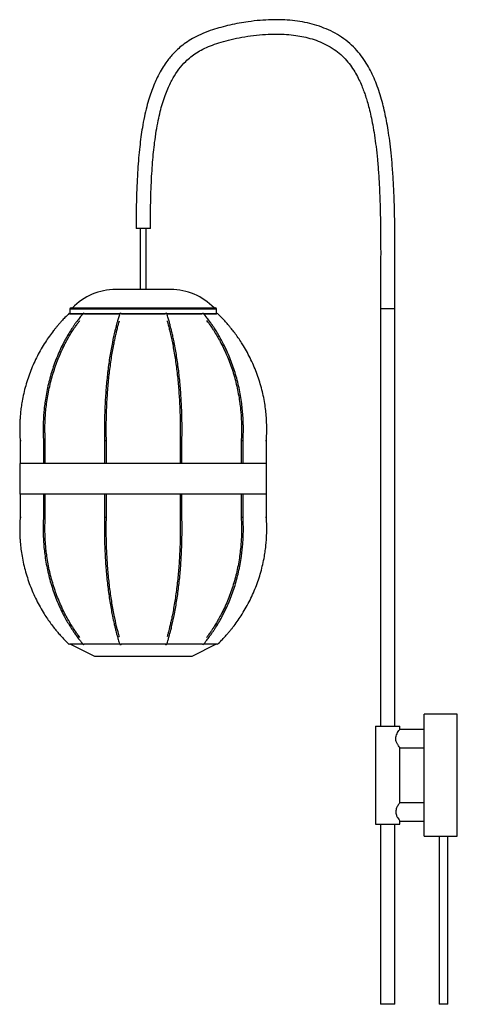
# Paper-space layout '_Derecha' of a CAD drawing. Header units: millimetres. Extents: x -1002 to -643, y -223 to 583.
import ezdxf

# ---------------------------------------------------------------- set-up
doc = ezdxf.new("R2010")
doc.units = ezdxf.units.MM

psp = doc.layouts.new('_Derecha')

# ---------------------------------------------------------------- linework, layer by layer
at = {"color": 7, "linetype": 'Continuous', "lineweight": 25}
for p, q in [((-894.58, 412.19), (-906.28, 412.19)), ((-902.93, 412.19), (-902.93, 362.19)), ((-897.93, 362.19), (-897.93, 412.19)), ((-877.91, 362.19), (-922.94, 362.19)), ((-959.43, 347.19), (-841.43, 347.19)), ((-706.28, 346.73), (-706.28, 4.73)), ((-694.58, 4.73), (-694.58, 346.73)), ((-960.94, 342.73), (-960.43, 342.19)), ((-960.43, 346.19), (-960.43, 342.19)), ((-950.06, 342.19), (-960.43, 342.19)), ((-919.68, 342.19), (-948.53, 342.19)), ((-882.6, 342.19), (-918.25, 342.19)), ((-852.33, 342.19), (-881.17, 342.19)), ((-840.43, 342.19), (-850.87, 342.19)), ((-840.43, 342.19), (-840.43, 346.19)), ((-840.43, 342.19), (-839.91, 342.73)), ((-1001.18, 238.53), (-1001.18, 219.69)), ((-982.08, 238.53), (-982.08, 219.69)), ((-980.58, 219.69), (-980.58, 238.58)), ((-932.08, 238.55), (-932.08, 219.69)), ((-930.58, 219.69), (-930.58, 238.56)), ((-870.27, 238.56), (-870.27, 219.69)), ((-868.77, 219.69), (-868.77, 238.55)), ((-820.27, 238.58), (-820.27, 219.69)), ((-818.77, 219.69), (-818.77, 238.53)), ((-799.68, 219.69), (-799.68, 238.53)), ((-1001.43, 219.69), (-1001.43, 194.69)), ((-799.43, 219.69), (-1001.43, 219.69)), ((-799.43, 194.69), (-799.43, 219.69)), ((-799.43, 194.69), (-1001.43, 194.69)), ((-1001.18, 194.69), (-1001.18, 175.85)), ((-982.08, 194.69), (-982.08, 175.84)), ((-980.58, 175.8), (-980.58, 194.69)), ((-932.08, 194.69), (-932.08, 175.83)), ((-930.58, 175.81), (-930.58, 194.69)), ((-870.27, 194.69), (-870.27, 175.81)), ((-868.77, 175.83), (-868.77, 194.69)), ((-820.27, 194.69), (-820.27, 175.8)), ((-818.77, 175.84), (-818.77, 194.69)), ((-799.68, 175.85), (-799.68, 194.69)), ((-960.94, 71.64), (-960.43, 72.19)), ((-960.43, 72.19), (-940.43, 62.19)), ((-860.43, 62.19), (-840.43, 72.19)), ((-840.43, 72.19), (-839.91, 71.64)), ((-643.43, 14.73), (-670.43, 14.73)), ((-670.43, -85.27), (-670.43, 14.73)), ((-643.43, -85.27), (-643.43, 14.73)), ((-710.43, 4.73), (-710.43, -75.27)), ((-710.43, 4.73), (-690.43, 4.73)), ((-670.43, 2.23), (-690.46, 2.23)), ((-690.43, 2.18), (-690.43, 4.73)), ((-690.47, -12.77), (-670.43, -12.77)), ((-690.43, -57.77), (-690.43, -12.71)), ((-670.43, -57.77), (-690.43, -57.77)), ((-710.43, -75.27), (-690.43, -75.27)), ((-706.28, -75.27), (-706.28, -222.77)), ((-694.58, -222.77), (-694.58, -75.27)), ((-690.47, -72.77), (-670.43, -72.77)), ((-690.43, -75.27), (-690.43, -72.7)), ((-670.43, -85.27), (-658.27, -85.27)), ((-658.27, -85.27), (-658.27, -222.77)), ((-651.27, -222.77), (-651.27, -85.27)), ((-651.27, -85.27), (-643.43, -85.27)), ((-694.58, -222.77), (-706.28, -222.77)), ((-651.27, -222.77), (-658.27, -222.77))]:
    psp.add_line(p, q, dxfattribs=at)
at = {"color": 8, "linetype": 'Continuous', "lineweight": 25}
for p, q in [((-706.28, 346.73), (-694.58, 346.73)), ((-840.43, 346.19), (-960.43, 346.19))]:
    psp.add_line(p, q, dxfattribs=at)
at = {"color": 7, "linetype": 'Continuous', "lineweight": 25, "flags": 128}
for points in [[(-949.53, 342.68), (-949.52, 342.69), (-949.38, 342.73)], [(-918.26, 341.94), (-918.25, 341.98), (-918.25, 342.19)], [(-851.47, 342.73), (-851.33, 342.69), (-851.32, 342.68)], [(-949.53, 71.7), (-949.52, 71.68), (-949.38, 71.64)], [(-918.26, 72.43), (-918.25, 72.39), (-918.25, 72.19)], [(-851.47, 71.64), (-851.33, 71.68), (-851.32, 71.7)]]:
    psp.add_lwpolyline(points, dxfattribs=at)
at = {"color": 7, "linetype": 'Continuous', "lineweight": 25}
for centre, radius, start, end in [((-922.94, 312.71), 49.48, 90, 135.8254), ((-877.91, 312.71), 49.48, 44.1746, 90), ((-959.43, 346.19), 1, 90, 180), ((-841.43, 346.19), 1, 360, 90), ((-949.61, 341.42), 1.33, 35.28577, 80.14178), ((-919.19, 342.19), 0.545, 83.53114, 153.49301), ((-919.09, 341.82), 0.912, 23.83874, 92.42314), ((-882.22, 342.07), 0.392, 162.79747, 199.37331), ((-881.78, 341.85), 0.884, 86.30376, 157.50553), ((-881.66, 342.19), 0.545, 26.45046, 96.4744), ((-851.24, 341.41), 1.34, 99.93616, 144.68129), ((-949.61, 72.95), 1.33, 279.85822, 324.71423), ((-919.19, 72.18), 0.545, 206.50698, 276.46886), ((-919.09, 72.55), 0.912, 267.57686, 336.16126), ((-882.22, 72.3), 0.392, 160.61179, 197.2027), ((-881.78, 72.52), 0.884, 202.49447, 273.69624), ((-881.66, 72.18), 0.545, 263.52561, 333.5495), ((-851.24, 72.96), 1.34, 215.31871, 260.06384)]:
    psp.add_arc(centre, radius, start, end, dxfattribs=at)
for points, knots in [([(-694.58, 346.73), (-694.56, 353.26), (-694.53, 366.09), (-694.43, 384.91), (-694.44, 402.83), (-694.61, 419.67), (-695.01, 435.33), (-695.64, 449.73), (-696.49, 462.52), (-697.52, 473.77), (-698.66, 483.57), (-699.93, 492.32), (-701.3, 500.15), (-702.79, 507.32), (-704.49, 514.36), (-706.48, 521.41), (-708.84, 528.42), (-711.48, 535.08), (-714.46, 541.4), (-717.9, 547.54), (-722.01, 553.61), (-727.03, 559.55), (-733, 565.06), (-739.7, 569.88), (-746.88, 573.86), (-754.37, 577.02), (-762.13, 579.45), (-770.14, 581.22), (-778.38, 582.37), (-786.86, 582.96), (-795.69, 583), (-804.94, 582.49), (-813.77, 581.49), (-822.01, 580.15), (-829.49, 578.6), (-836.73, 576.81), (-844.15, 574.62), (-851.41, 571.96), (-858.33, 568.69), (-864.22, 565.14), (-869.2, 561.45), (-873.41, 557.7), (-876.82, 554.15), (-879.86, 550.54), (-882.83, 546.53), (-886.03, 541.48), (-888.91, 536.08), (-891.43, 530.5), (-893.62, 524.91), (-895.73, 518.58), (-897.73, 511.42), (-899.59, 503.34), (-901.11, 495.13), (-902.36, 486.87), (-903.37, 478.66), (-904.24, 469.72), (-904.98, 459.98), (-905.56, 449.39), (-905.97, 437.87), (-906.23, 425.37), (-906.26, 416.7), (-906.28, 412.19)], [0, 0, 0, 0, 0.036957, 0.072611, 0.106523, 0.138376, 0.167962, 0.195164, 0.219935, 0.240515, 0.259105, 0.275772, 0.290597, 0.304082, 0.317169, 0.331591, 0.345543, 0.359038, 0.372104, 0.385064, 0.398851, 0.413525, 0.429005, 0.444682, 0.460111, 0.47538, 0.49062, 0.506079, 0.521774, 0.537682, 0.554156, 0.571689, 0.590127, 0.604407, 0.618925, 0.633331, 0.646646, 0.662695, 0.677052, 0.689898, 0.701508, 0.712105, 0.721749, 0.729392, 0.738759, 0.749975, 0.76324, 0.773361, 0.784628, 0.797169, 0.81113, 0.826689, 0.844048, 0.858381, 0.873952, 0.89087, 0.909253, 0.929223, 0.950911, 0.974455, 1, 1, 1, 1]), ([(-894.58, 412.19), (-894.56, 416.39), (-894.54, 424.49), (-894.31, 436.17), (-893.95, 446.95), (-893.44, 456.89), (-892.8, 466.04), (-892.04, 474.46), (-891.07, 483.02), (-889.84, 491.6), (-888.3, 500.11), (-886.61, 507.61), (-884.75, 514.46), (-882.71, 520.67), (-880.52, 526.28), (-878.31, 531.08), (-875.39, 536.53), (-871.42, 542.57), (-866.47, 548.25), (-861.58, 552.59), (-856.86, 555.98), (-851.48, 559.05), (-845.32, 561.77), (-838.32, 564.2), (-830.46, 566.36), (-821.79, 568.31), (-812.48, 569.88), (-802.98, 570.92), (-793.8, 571.34), (-785.32, 571.18), (-777.65, 570.5), (-770.61, 569.37), (-763.88, 567.78), (-757.17, 565.56), (-750.54, 562.61), (-744.32, 558.91), (-738.75, 554.58), (-733.95, 549.75), (-729.93, 544.56), (-726.6, 539.25), (-723.9, 534.07), (-721.71, 529.16), (-719.97, 524.69), (-718.46, 520.33), (-717.01, 515.67), (-715.5, 510.19), (-714, 503.82), (-712.52, 496.5), (-711.13, 488.17), (-709.85, 478.79), (-708.73, 468.31), (-707.8, 456.71), (-707.07, 443.98), (-706.56, 430.13), (-706.25, 415.21), (-706.13, 399.27), (-706.14, 382.43), (-706.24, 364.81), (-706.26, 352.82), (-706.28, 346.73)], [0, 0, 0, 0, 0.025587, 0.049232, 0.071061, 0.091197, 0.109755, 0.126846, 0.142574, 0.162157, 0.179594, 0.195111, 0.208913, 0.222751, 0.23487, 0.245493, 0.254866, 0.272443, 0.28934, 0.300532, 0.312173, 0.324585, 0.338133, 0.353069, 0.369597, 0.387691, 0.407077, 0.427019, 0.445753, 0.462971, 0.47857, 0.492545, 0.50629, 0.520597, 0.535451, 0.55031, 0.564506, 0.578238, 0.591628, 0.604365, 0.616272, 0.627175, 0.637046, 0.645388, 0.655247, 0.666734, 0.679965, 0.69506, 0.712136, 0.7313, 0.752641, 0.776221, 0.80207, 0.830179, 0.860484, 0.892856, 0.927099, 0.962936, 1, 1, 1, 1]), ([(-960.94, 342.73), (-962.13, 341.58), (-964.27, 339.49), (-967.03, 336.56), (-969.13, 334.21), (-970.82, 332.23), (-972.34, 330.4), (-975.72, 326.15), (-980.95, 318.8), (-987.26, 307.91), (-992.66, 295.96), (-996.84, 283.52), (-999.15, 273.41), (-1000.33, 265.87), (-1000.89, 261.13), (-1001.21, 257.33), (-1001.38, 254.25), (-1001.49, 251.49), (-1001.54, 247.9), (-1001.48, 243.47), (-1001.28, 240.25), (-1001.17, 238.53)], [0, 0, 0, 0, 0.04301, 0.077857, 0.104539, 0.125013, 0.145454, 0.166316, 0.266175, 0.379658, 0.493142, 0.606626, 0.720109, 0.762492, 0.80482, 0.844249, 0.861695, 0.88492, 0.916066, 0.955113, 1, 1, 1, 1]), ([(-949.53, 342.68), (-950.49, 341.52), (-952.23, 339.43), (-954.46, 336.5), (-956.16, 334.15), (-957.53, 332.17), (-958.76, 330.34), (-961.49, 326.09), (-965.73, 318.75), (-970.83, 307.85), (-975.2, 295.91), (-978.58, 283.49), (-980.44, 273.38), (-981.4, 265.85), (-981.85, 261.12), (-982.1, 257.32), (-982.24, 254.25), (-982.33, 251.49), (-982.37, 247.9), (-982.32, 243.48), (-982.16, 240.26), (-982.07, 238.53)], [0, 0, 0, 0, 0.043023, 0.077879, 0.104567, 0.125044, 0.145489, 0.166356, 0.266225, 0.379711, 0.493188, 0.606658, 0.720122, 0.762497, 0.804817, 0.844238, 0.86168, 0.8849, 0.916034, 0.955068, 1, 1, 1, 1]), ([(-960.43, 342.19), (-960.33, 342.19), (-960.13, 342.19), (-958.54, 342.19), (-955.99, 342.19), (-953.12, 342.19), (-950.78, 342.19), (-949.93, 342.19)], [0, 0, 0, 0, 0.219201, 0.438366, 0.657553, 0.876754, 1, 1, 1, 1]), ([(-948.53, 342.19), (-948.36, 342.19), (-946.76, 342.19), (-942.92, 342.19), (-937.07, 342.19), (-930.5, 342.19), (-924.66, 342.19), (-920.92, 342.19), (-919.68, 342.19)], [0, 0, 0, 0, 0.025111, 0.241787, 0.458478, 0.675132, 0.891809, 1, 1, 1, 1]), ([(-919.67, 342.43), (-920.04, 341.28), (-920.7, 339.19), (-921.55, 336.27), (-922.2, 333.92), (-922.72, 331.95), (-923.19, 330.12), (-924.23, 325.88), (-925.85, 318.56), (-927.79, 307.69), (-929.46, 295.78), (-930.74, 283.39), (-931.45, 273.31), (-931.82, 265.81), (-931.99, 261.08), (-932.09, 257.29), (-932.14, 254.23), (-932.17, 251.48), (-932.19, 247.9), (-932.17, 243.42), (-932.11, 240.13), (-932.07, 238.34)], [0, 0, 0, 0, 0.042945, 0.077736, 0.104374, 0.124813, 0.14522, 0.166046, 0.265725, 0.378992, 0.492248, 0.605497, 0.718741, 0.761033, 0.803272, 0.842616, 0.860025, 0.883199, 0.914261, 0.953206, 1, 1, 1, 1]), ([(-918.26, 342.19), (-917.5, 342.19), (-914.26, 342.19), (-908.27, 342.19), (-900.43, 342.19), (-892.58, 342.19), (-886.59, 342.19), (-883.36, 342.19), (-882.59, 342.19)], [0, 0, 0, 0, 0.067257, 0.283663, 0.50009, 0.716531, 0.932937, 1, 1, 1, 1]), ([(-868.78, 238.34), (-868.74, 240.27), (-868.68, 243.69), (-868.66, 248.18), (-868.68, 251.65), (-868.71, 254.59), (-868.82, 260.3), (-869.15, 269.38), (-869.96, 281.65), (-871.19, 294.1), (-872.81, 306.08), (-874.37, 315.1), (-875.66, 321.47), (-876.51, 325.35), (-877.23, 328.37), (-877.82, 330.77), (-878.37, 332.88), (-879.1, 335.57), (-880.05, 338.87), (-880.78, 341.17), (-881.18, 342.43)], [0, 0, 0, 0, 0.050502, 0.089304, 0.116696, 0.141021, 0.165952, 0.265596, 0.37884, 0.492088, 0.605343, 0.718609, 0.760913, 0.803167, 0.842527, 0.859943, 0.883128, 0.914198, 0.953155, 1, 1, 1, 1]), ([(-881.18, 342.19), (-879.93, 342.19), (-876.19, 342.19), (-870.35, 342.19), (-863.78, 342.19), (-857.93, 342.19), (-854.09, 342.19), (-852.49, 342.19), (-852.32, 342.19)], [0, 0, 0, 0, 0.108373, 0.325065, 0.541722, 0.758401, 0.975094, 1, 1, 1, 1]), ([(-818.78, 238.53), (-818.68, 240.4), (-818.52, 243.76), (-818.48, 248.18), (-818.52, 251.66), (-818.62, 254.61), (-818.9, 260.33), (-819.76, 269.44), (-821.89, 281.74), (-825.13, 294.22), (-829.36, 306.24), (-833.47, 315.29), (-836.84, 321.66), (-839.08, 325.56), (-840.96, 328.59), (-842.52, 330.99), (-843.95, 333.11), (-845.87, 335.81), (-848.35, 339.11), (-850.27, 341.41), (-851.32, 342.68)], [0, 0, 0, 0, 0.048647, 0.087539, 0.114992, 0.139364, 0.164342, 0.264178, 0.377643, 0.491113, 0.604591, 0.718077, 0.760463, 0.802798, 0.842233, 0.859683, 0.882911, 0.914039, 0.953069, 1, 1, 1, 1]), ([(-850.92, 342.19), (-850.07, 342.19), (-847.73, 342.19), (-844.86, 342.19), (-842.31, 342.19), (-840.72, 342.19), (-840.52, 342.19), (-840.43, 342.19)], [0, 0, 0, 0, 0.12332, 0.342492, 0.561678, 0.780828, 1, 1, 1, 1]), ([(-799.68, 238.53), (-799.56, 240.39), (-799.36, 243.75), (-799.31, 248.18), (-799.37, 251.67), (-799.48, 254.62), (-799.83, 260.35), (-800.9, 269.46), (-803.53, 281.78), (-807.54, 294.27), (-812.77, 306.29), (-817.85, 315.34), (-822.03, 321.72), (-824.79, 325.62), (-827.11, 328.65), (-829.04, 331.05), (-830.81, 333.16), (-833.18, 335.86), (-836.25, 339.16), (-838.62, 341.47), (-839.91, 342.73)], [0, 0, 0, 0, 0.048603, 0.087509, 0.114971, 0.139349, 0.164331, 0.264186, 0.377671, 0.491156, 0.604642, 0.718127, 0.76051, 0.802841, 0.842271, 0.859717, 0.882941, 0.914063, 0.953083, 1, 1, 1, 1]), ([(-980.57, 238.4), (-980.65, 240.03), (-980.8, 242.99), (-980.87, 246.97), (-980.85, 250.09), (-980.8, 252.66), (-980.71, 255.01), (-980.44, 260.38), (-979.6, 269.24), (-977.49, 281.43), (-974.29, 293.78), (-970.1, 305.68), (-966.04, 314.63), (-962.69, 320.94), (-960.48, 324.79), (-958.63, 327.78), (-957.08, 330.15), (-955.67, 332.24), (-954.04, 334.56), (-952.82, 336.14), (-952.27, 336.87)], [0, 0, 0, 0, 0.0457, 0.082666, 0.110965, 0.132688, 0.154384, 0.176528, 0.282511, 0.402948, 0.523379, 0.643803, 0.764218, 0.809186, 0.854097, 0.895929, 0.914438, 0.939076, 0.972092, 1, 1, 1, 1]), ([(-930.57, 238.37), (-930.61, 240.01), (-930.66, 242.98), (-930.69, 246.97), (-930.68, 250.1), (-930.66, 252.68), (-930.63, 255.03), (-930.52, 260.41), (-930.2, 269.3), (-929.4, 281.52), (-928.17, 293.91), (-926.56, 305.83), (-925.01, 314.81), (-923.73, 321.13), (-922.88, 324.99), (-922.17, 328), (-921.58, 330.37), (-921.04, 332.47), (-920.48, 334.56), (-920.08, 335.92), (-919.93, 336.43)], [0, 0, 0, 0, 0.046066, 0.083363, 0.111918, 0.133831, 0.155714, 0.178048, 0.284946, 0.406428, 0.527903, 0.649371, 0.770829, 0.816186, 0.861484, 0.903677, 0.922345, 0.947195, 0.980494, 1, 1, 1, 1]), ([(-880.91, 336.43), (-880.83, 336.15), (-880.53, 335.14), (-880.09, 333.5), (-879.57, 331.55), (-879.11, 329.73), (-878.07, 325.52), (-876.47, 318.24), (-874.54, 307.44), (-872.88, 295.58), (-871.6, 283.25), (-870.89, 273.21), (-870.53, 265.74), (-870.36, 261.03), (-870.26, 257.26), (-870.21, 254.2), (-870.18, 251.47), (-870.16, 247.9), (-870.18, 243.44), (-870.24, 240.16), (-870.28, 238.37)], [0, 0, 0, 0, 0.010788, 0.03934, 0.061248, 0.083122, 0.105448, 0.212317, 0.333782, 0.455257, 0.576741, 0.69823, 0.743604, 0.788922, 0.831134, 0.849812, 0.874675, 0.907985, 0.949749, 1, 1, 1, 1]), ([(-848.59, 336.88), (-848.2, 336.38), (-847.25, 335.14), (-845.91, 333.27), (-844.55, 331.32), (-843.34, 329.51), (-840.64, 325.31), (-836.45, 318.05), (-831.41, 307.27), (-827.08, 295.45), (-823.74, 283.15), (-821.89, 273.14), (-820.95, 265.69), (-820.5, 261), (-820.25, 257.23), (-820.11, 254.19), (-820.02, 251.46), (-819.98, 247.91), (-820.03, 243.45), (-820.19, 240.18), (-820.28, 238.4)], [0, 0, 0, 0, 0.01951, 0.0478113, 0.0695272, 0.0912095, 0.1133395, 0.2192687, 0.3396622, 0.4600652, 0.5804757, 0.7008919, 0.7458648, 0.7907829, 0.8326229, 0.8511361, 0.8757789, 0.9087825, 0.9501626, 1, 1, 1, 1]), ([(-1001.16, 238.53), (-1001.17, 238.53), (-1001.18, 238.53), (-1001.1, 238.53), (-1000.95, 238.53), (-1000.73, 238.54), (-1000.55, 238.55), (-1000.45, 238.55), (-1000.43, 238.55), (-1000.43, 238.55)], [0, 0, 0, 0, 0.091346, 0.305856, 0.520404, 0.735207, 0.950007, 0.982721, 1, 1, 1, 1]), ([(-982.07, 238.53), (-982.07, 238.53), (-982.08, 238.53), (-982.02, 238.53), (-981.88, 238.53), (-981.67, 238.53), (-981.42, 238.53), (-981.17, 238.54), (-980.99, 238.55), (-980.91, 238.55), (-980.89, 238.55), (-980.89, 238.55)], [0, 0, 0, 0, 0.044758, 0.198042, 0.351238, 0.504394, 0.657577, 0.810943, 0.964306, 0.987663, 1, 1, 1, 1]), ([(-980.59, 238.58), (-980.59, 238.57), (-980.58, 238.57), (-980.67, 238.56), (-980.78, 238.56), (-980.86, 238.55), (-980.88, 238.55), (-980.89, 238.55)], [0, 0, 0, 0, 0.2049, 0.561013, 0.91712, 0.971354, 1, 1, 1, 1]), ([(-932.07, 238.54), (-932.07, 238.54), (-932.09, 238.54), (-932.03, 238.54), (-931.9, 238.53), (-931.7, 238.53), (-931.46, 238.53), (-931.2, 238.53), (-930.96, 238.53), (-930.76, 238.54), (-930.66, 238.55), (-930.62, 238.55), (-930.62, 238.55), (-930.61, 238.55)], [0, 0, 0, 0, 0.009704, 0.130097, 0.250451, 0.370729, 0.490937, 0.611114, 0.731312, 0.851653, 0.971992, 0.99032, 1, 1, 1, 1]), ([(-930.58, 238.56), (-930.58, 238.56), (-930.58, 238.56), (-930.61, 238.55), (-930.61, 238.55), (-930.61, 238.55)], [0, 0, 0, 0, 0.773998, 0.921886, 1, 1, 1, 1]), ([(-870.24, 238.55), (-870.24, 238.55), (-870.27, 238.56), (-870.27, 238.56), (-870.27, 238.56)], [0, 0, 0, 0, 0.078089, 1, 1, 1, 1]), ([(-870.24, 238.55), (-870.23, 238.55), (-870.21, 238.55), (-870.12, 238.54), (-869.93, 238.54), (-869.69, 238.53), (-869.43, 238.53), (-869.19, 238.53), (-868.98, 238.53), (-868.84, 238.53), (-868.77, 238.54), (-868.78, 238.54), (-868.78, 238.54)], [0, 0, 0, 0, 0.00968, 0.130071, 0.250464, 0.370817, 0.491094, 0.611301, 0.731478, 0.851675, 0.972016, 1, 1, 1, 1]), ([(-819.96, 238.55), (-819.97, 238.55), (-820.04, 238.56), (-820.16, 238.56), (-820.26, 238.57), (-820.26, 238.57), (-820.27, 238.58)], [0, 0, 0, 0, 0.028635, 0.384757, 0.740883, 1, 1, 1, 1]), ([(-819.96, 238.55), (-819.96, 238.55), (-819.88, 238.55), (-819.72, 238.54), (-819.47, 238.54), (-819.22, 238.53), (-819, 238.53), (-818.85, 238.53), (-818.77, 238.53), (-818.78, 238.53), (-818.78, 238.53)], [0, 0, 0, 0, 0.012337, 0.165766, 0.319197, 0.472578, 0.625861, 0.779056, 0.932211, 1, 1, 1, 1]), ([(-800.43, 238.55), (-800.42, 238.55), (-800.33, 238.55), (-800.15, 238.54), (-799.93, 238.54), (-799.77, 238.53), (-799.68, 238.53), (-799.68, 238.53), (-799.69, 238.53)], [0, 0, 0, 0, 0.017283, 0.23222, 0.44716, 0.66203, 0.876763, 1, 1, 1, 1]), ([(-1001.17, 175.85), (-1001.29, 173.98), (-1001.49, 170.62), (-1001.54, 166.2), (-1001.48, 162.71), (-1001.37, 159.75), (-1001.02, 154.03), (-999.95, 144.91), (-997.32, 132.6), (-993.32, 120.11), (-988.08, 108.08), (-983, 99.03), (-978.83, 92.65), (-976.06, 88.76), (-973.74, 85.72), (-971.81, 83.33), (-970.04, 81.21), (-967.67, 78.51), (-964.6, 75.21), (-962.23, 72.9), (-960.94, 71.64)], [0, 0, 0, 0, 0.048603, 0.087509, 0.114971, 0.139349, 0.164331, 0.264186, 0.377671, 0.491156, 0.604642, 0.718127, 0.76051, 0.802841, 0.842271, 0.859717, 0.882941, 0.914063, 0.953083, 1, 1, 1, 1]), ([(-1001.16, 175.85), (-1001.17, 175.85), (-1001.18, 175.85), (-1001.1, 175.84), (-1000.95, 175.84), (-1000.73, 175.83), (-1000.55, 175.82), (-1000.45, 175.82), (-1000.43, 175.82), (-1000.43, 175.82)], [0, 0, 0, 0, 0.091353, 0.305862, 0.520408, 0.735209, 0.950007, 0.982721, 1, 1, 1, 1]), ([(-982.07, 175.84), (-982.17, 173.97), (-982.33, 170.62), (-982.37, 166.2), (-982.33, 162.71), (-982.23, 159.76), (-981.95, 154.04), (-981.09, 144.93), (-978.96, 132.63), (-975.72, 120.15), (-971.49, 108.14), (-967.38, 99.09), (-964.01, 92.71), (-961.77, 88.81), (-959.89, 85.78), (-958.33, 83.38), (-956.9, 81.27), (-954.98, 78.57), (-952.5, 75.27), (-950.58, 72.96), (-949.53, 71.7)], [0, 0, 0, 0, 0.048647, 0.087539, 0.114992, 0.139364, 0.164342, 0.264177, 0.377643, 0.491113, 0.604591, 0.718077, 0.760463, 0.802798, 0.842233, 0.859683, 0.882911, 0.914039, 0.953069, 1, 1, 1, 1]), ([(-982.07, 175.84), (-982.07, 175.84), (-982.08, 175.84), (-982.02, 175.85), (-981.88, 175.85), (-981.67, 175.84), (-981.42, 175.84), (-981.17, 175.83), (-980.99, 175.82), (-980.91, 175.82), (-980.89, 175.82), (-980.89, 175.82)], [0, 0, 0, 0, 0.044899, 0.19816, 0.351334, 0.504468, 0.657628, 0.810971, 0.964311, 0.987665, 1, 1, 1, 1]), ([(-980.59, 175.8), (-980.59, 175.8), (-980.58, 175.8), (-980.67, 175.81), (-980.78, 175.81), (-980.86, 175.82), (-980.88, 175.82), (-980.89, 175.82)], [0, 0, 0, 0, 0.205117, 0.561132, 0.917143, 0.971362, 1, 1, 1, 1]), ([(-952.26, 77.49), (-952.65, 77.99), (-953.61, 79.23), (-954.94, 81.1), (-956.3, 83.05), (-957.51, 84.86), (-960.21, 89.06), (-964.4, 96.32), (-969.44, 107.1), (-973.77, 118.92), (-977.11, 131.22), (-978.96, 141.23), (-979.9, 148.68), (-980.35, 153.38), (-980.61, 157.14), (-980.75, 160.18), (-980.83, 162.91), (-980.87, 166.47), (-980.82, 170.92), (-980.66, 174.19), (-980.57, 175.97)], [0, 0, 0, 0, 0.01951, 0.047811, 0.069527, 0.091209, 0.113339, 0.219269, 0.339662, 0.460065, 0.580476, 0.700892, 0.745865, 0.790783, 0.832623, 0.851136, 0.875779, 0.908783, 0.950163, 1, 1, 1, 1]), ([(-932.07, 176.04), (-932.11, 174.1), (-932.17, 170.68), (-932.19, 166.2), (-932.17, 162.72), (-932.14, 159.78), (-932.03, 154.07), (-931.7, 144.99), (-930.89, 132.72), (-929.66, 120.28), (-928.04, 108.29), (-926.48, 99.27), (-925.19, 92.91), (-924.34, 89.02), (-923.62, 86), (-923.03, 83.61), (-922.48, 81.49), (-921.75, 78.8), (-920.8, 75.5), (-920.07, 73.2), (-919.67, 71.94)], [0, 0, 0, 0, 0.050502, 0.089304, 0.116696, 0.141021, 0.165952, 0.265596, 0.37884, 0.492088, 0.605343, 0.718609, 0.760913, 0.803167, 0.842527, 0.859943, 0.883128, 0.914198, 0.953155, 1, 1, 1, 1]), ([(-932.07, 175.83), (-932.07, 175.83), (-932.09, 175.83), (-932.03, 175.84), (-931.9, 175.84), (-931.7, 175.85), (-931.46, 175.85), (-931.2, 175.84), (-930.96, 175.84), (-930.76, 175.83), (-930.66, 175.82), (-930.62, 175.82), (-930.62, 175.82), (-930.61, 175.82)], [0, 0, 0, 0, 0.009865, 0.130239, 0.250573, 0.370831, 0.491019, 0.611177, 0.731355, 0.851677, 0.971997, 0.990321, 1, 1, 1, 1]), ([(-919.94, 77.94), (-920.02, 78.22), (-920.32, 79.24), (-920.76, 80.87), (-921.28, 82.82), (-921.74, 84.64), (-922.78, 88.85), (-924.38, 96.13), (-926.31, 106.94), (-927.97, 118.79), (-929.25, 131.12), (-929.96, 141.16), (-930.32, 148.63), (-930.49, 153.34), (-930.59, 157.12), (-930.64, 160.17), (-930.67, 162.91), (-930.69, 166.47), (-930.67, 170.94), (-930.61, 174.21), (-930.57, 176)], [0, 0, 0, 0, 0.010788, 0.03934, 0.061248, 0.083122, 0.105448, 0.212317, 0.333782, 0.455257, 0.576741, 0.69823, 0.743604, 0.788922, 0.831134, 0.849812, 0.874675, 0.907985, 0.949749, 1, 1, 1, 1]), ([(-930.58, 175.81), (-930.58, 175.81), (-930.58, 175.81), (-930.61, 175.82), (-930.61, 175.82), (-930.61, 175.82)], [0, 0, 0, 0, 0.774279, 0.921983, 1, 1, 1, 1]), ([(-881.18, 71.94), (-880.81, 73.09), (-880.15, 75.18), (-879.3, 78.11), (-878.65, 80.45), (-878.13, 82.42), (-877.66, 84.25), (-876.62, 88.49), (-875, 95.82), (-873.06, 106.68), (-871.39, 118.59), (-870.11, 130.98), (-869.4, 141.06), (-869.03, 148.57), (-868.86, 153.29), (-868.76, 157.08), (-868.71, 160.14), (-868.68, 162.89), (-868.66, 166.47), (-868.68, 170.96), (-868.74, 174.24), (-868.78, 176.04)], [0, 0, 0, 0, 0.0429446, 0.0777356, 0.1043743, 0.1248133, 0.1452196, 0.1660463, 0.2657248, 0.3789918, 0.4922484, 0.6054973, 0.7187409, 0.7610327, 0.8032716, 0.8426159, 0.8600246, 0.883199, 0.9142615, 0.9532056, 1, 1, 1, 1]), ([(-870.28, 176), (-870.25, 174.36), (-870.19, 171.39), (-870.16, 167.4), (-870.17, 164.27), (-870.19, 161.7), (-870.22, 159.34), (-870.33, 153.96), (-870.65, 145.07), (-871.45, 132.85), (-872.68, 120.46), (-874.29, 108.54), (-875.84, 99.56), (-877.12, 93.24), (-877.97, 89.38), (-878.68, 86.38), (-879.27, 84), (-879.81, 81.9), (-880.37, 79.81), (-880.77, 78.45), (-880.92, 77.94)], [0, 0, 0, 0, 0.046066, 0.083363, 0.111918, 0.133831, 0.155714, 0.178048, 0.284946, 0.406428, 0.527903, 0.649371, 0.770829, 0.816186, 0.861484, 0.903677, 0.922345, 0.947195, 0.980494, 1, 1, 1, 1]), ([(-870.24, 175.82), (-870.24, 175.82), (-870.27, 175.81), (-870.27, 175.81), (-870.27, 175.81)], [0, 0, 0, 0, 0.078187, 1, 1, 1, 1]), ([(-870.24, 175.82), (-870.23, 175.82), (-870.21, 175.82), (-870.12, 175.83), (-869.93, 175.84), (-869.69, 175.84), (-869.43, 175.85), (-869.19, 175.85), (-868.98, 175.84), (-868.84, 175.84), (-868.77, 175.83), (-868.78, 175.83), (-868.78, 175.83)], [0, 0, 0, 0, 0.009682, 0.130092, 0.250504, 0.370877, 0.491173, 0.6114, 0.731596, 0.851812, 0.972172, 1, 1, 1, 1]), ([(-851.32, 71.7), (-850.36, 72.85), (-848.62, 74.94), (-846.39, 77.87), (-844.69, 80.22), (-843.32, 82.2), (-842.09, 84.03), (-839.36, 88.28), (-835.12, 95.63), (-830.02, 106.52), (-825.65, 118.46), (-822.27, 130.88), (-820.41, 140.99), (-819.45, 148.52), (-819, 153.25), (-818.75, 157.05), (-818.61, 160.13), (-818.52, 162.88), (-818.48, 166.47), (-818.53, 170.9), (-818.69, 174.12), (-818.78, 175.84)], [0, 0, 0, 0, 0.043023, 0.077879, 0.104567, 0.125044, 0.145489, 0.166355, 0.266225, 0.379711, 0.493188, 0.606658, 0.720122, 0.762496, 0.804817, 0.844238, 0.86168, 0.8849, 0.916034, 0.955068, 1, 1, 1, 1]), ([(-820.28, 175.97), (-820.2, 174.34), (-820.05, 171.38), (-819.98, 167.4), (-820, 164.28), (-820.05, 161.71), (-820.14, 159.36), (-820.41, 154), (-821.25, 145.13), (-823.36, 132.95), (-826.56, 120.59), (-830.76, 108.7), (-834.82, 99.74), (-838.16, 93.44), (-840.37, 89.59), (-842.22, 86.59), (-843.77, 84.22), (-845.18, 82.13), (-846.81, 79.82), (-848.03, 78.23), (-848.58, 77.5)], [0, 0, 0, 0, 0.0457, 0.082666, 0.110965, 0.132688, 0.154384, 0.176528, 0.282511, 0.402948, 0.523379, 0.643803, 0.764218, 0.809186, 0.854097, 0.895929, 0.914438, 0.939076, 0.972092, 1, 1, 1, 1]), ([(-839.91, 71.64), (-838.72, 72.8), (-836.58, 74.89), (-833.82, 77.82), (-831.72, 80.17), (-830.03, 82.14), (-828.51, 83.97), (-825.13, 88.22), (-819.9, 95.57), (-813.59, 106.46), (-808.19, 118.42), (-804.01, 130.85), (-801.7, 140.97), (-800.52, 148.5), (-799.96, 153.24), (-799.64, 157.04), (-799.47, 160.12), (-799.36, 162.88), (-799.31, 166.47), (-799.37, 170.9), (-799.57, 174.12), (-799.68, 175.85)], [0, 0, 0, 0, 0.0430104, 0.0778568, 0.1045392, 0.1250125, 0.1454536, 0.1663165, 0.2661748, 0.3796585, 0.4931421, 0.6066257, 0.7201095, 0.7624918, 0.8048205, 0.8442492, 0.8616951, 0.88492, 0.9160655, 0.9551131, 1, 1, 1, 1]), ([(-819.96, 175.82), (-819.97, 175.82), (-820.04, 175.81), (-820.16, 175.81), (-820.26, 175.8), (-820.26, 175.8), (-820.27, 175.8)], [0, 0, 0, 0, 0.028643, 0.384868, 0.741098, 1, 1, 1, 1]), ([(-819.96, 175.82), (-819.96, 175.82), (-819.88, 175.82), (-819.72, 175.83), (-819.47, 175.84), (-819.22, 175.84), (-819, 175.85), (-818.85, 175.85), (-818.77, 175.84), (-818.78, 175.84), (-818.78, 175.84)], [0, 0, 0, 0, 0.012339, 0.165789, 0.319241, 0.472643, 0.625948, 0.779164, 0.932341, 1, 1, 1, 1]), ([(-800.43, 175.82), (-800.42, 175.82), (-800.33, 175.82), (-800.15, 175.83), (-799.93, 175.84), (-799.77, 175.84), (-799.68, 175.85), (-799.68, 175.85), (-799.69, 175.85)], [0, 0, 0, 0, 0.017282, 0.232218, 0.447156, 0.662025, 0.876756, 1, 1, 1, 1]), ([(-960.43, 72.19), (-960.33, 72.19), (-960.13, 72.19), (-958.54, 72.19), (-955.99, 72.19), (-953.12, 72.19), (-950.78, 72.19), (-949.93, 72.19)], [0, 0, 0, 0, 0.21917, 0.43834, 0.657509, 0.876679, 1, 1, 1, 1]), ([(-956.16, 72.19), (-956.06, 72.19), (-955.13, 72.19), (-953.09, 72.19), (-950.77, 72.19), (-949.93, 72.19)], [0, 0, 0, 0, 0.070381, 0.665312, 1, 1, 1, 1]), ([(-948.53, 72.19), (-948.36, 72.19), (-946.76, 72.19), (-942.92, 72.19), (-937.07, 72.19), (-930.5, 72.19), (-924.66, 72.19), (-920.92, 72.19), (-919.68, 72.19)], [0, 0, 0, 0, 0.025111, 0.241787, 0.458478, 0.675132, 0.891809, 1, 1, 1, 1]), ([(-948.53, 72.19), (-948.36, 72.19), (-946.76, 72.19), (-942.92, 72.19), (-937.07, 72.19), (-930.5, 72.19), (-924.66, 72.19), (-920.92, 72.19), (-919.68, 72.19)], [0, 0, 0, 0, 0.025115, 0.241789, 0.458462, 0.675136, 0.891809, 1, 1, 1, 1]), ([(-918.26, 72.19), (-917.5, 72.19), (-914.26, 72.19), (-908.27, 72.19), (-900.43, 72.19), (-892.58, 72.19), (-886.59, 72.19), (-883.36, 72.19), (-882.59, 72.19)], [0, 0, 0, 0, 0.067257, 0.283663, 0.50009, 0.716531, 0.932937, 1, 1, 1, 1]), ([(-918.26, 72.19), (-917.5, 72.19), (-914.26, 72.19), (-908.27, 72.19), (-900.43, 72.19), (-892.58, 72.19), (-886.59, 72.19), (-883.36, 72.19), (-882.59, 72.19)], [0, 0, 0, 0, 0.067241, 0.283665, 0.50009, 0.716515, 0.932939, 1, 1, 1, 1]), ([(-881.18, 72.19), (-879.93, 72.19), (-876.19, 72.19), (-870.35, 72.19), (-863.78, 72.19), (-857.93, 72.19), (-854.09, 72.19), (-852.49, 72.19), (-852.32, 72.19)], [0, 0, 0, 0, 0.108373, 0.325065, 0.541722, 0.758401, 0.975094, 1, 1, 1, 1]), ([(-881.18, 72.19), (-879.93, 72.19), (-876.19, 72.19), (-870.35, 72.19), (-863.78, 72.19), (-857.93, 72.19), (-854.09, 72.19), (-852.49, 72.19), (-852.32, 72.19)], [0, 0, 0, 0, 0.108372, 0.325048, 0.541723, 0.758399, 0.975075, 1, 1, 1, 1]), ([(-850.92, 72.19), (-850.04, 72.19), (-848.74, 72.19), (-847.81, 72.19), (-847.51, 72.19)], [0, 0, 0, 0, 0.67088, 1, 1, 1, 1]), ([(-850.92, 72.19), (-850.07, 72.19), (-847.73, 72.19), (-844.86, 72.19), (-842.31, 72.19), (-840.72, 72.19), (-840.52, 72.19), (-840.43, 72.19)], [0, 0, 0, 0, 0.12326, 0.342445, 0.56163, 0.780815, 1, 1, 1, 1]), ([(-940.43, 62.19), (-940.43, 62.19), (-940.17, 62.19), (-939.15, 62.19), (-938.38, 62.19), (-936.38, 62.19), (-935.14, 62.19), (-932.23, 62.19), (-930.56, 62.19), (-926.86, 62.19), (-924.82, 62.19), (-920.47, 62.19), (-918.15, 62.19), (-913.31, 62.19), (-910.8, 62.19), (-905.66, 62.19), (-903.04, 62.19), (-897.81, 62.19), (-895.19, 62.19), (-890.05, 62.19), (-887.54, 62.19), (-882.7, 62.19), (-880.38, 62.19), (-876.03, 62.19), (-873.99, 62.19), (-870.29, 62.19), (-868.62, 62.19), (-865.71, 62.19), (-864.47, 62.19), (-862.47, 62.19), (-861.7, 62.19), (-860.68, 62.19), (-860.43, 62.19), (-860.43, 62.19)], [0, 0, 0, 0, 0.0625, 0.0625, 0.125, 0.125, 0.1875, 0.1875, 0.25, 0.25, 0.3125, 0.3125, 0.375, 0.375, 0.4375, 0.4375, 0.5, 0.5, 0.5625, 0.5625, 0.625, 0.625, 0.6875, 0.6875, 0.75, 0.75, 0.8125, 0.8125, 0.875, 0.875, 0.9375, 0.9375, 1, 1, 1, 1]), ([(-690.47, -12.71), (-690.47, -12.7), (-690.49, -12.68), (-691.02, -11.97), (-691.88, -10.71), (-692.91, -8.97), (-693.67, -7), (-693.89, -5.11), (-693.57, -3.16), (-692.75, -1.26), (-691.62, 0.59), (-690.76, 1.79), (-690.39, 2.28), (-690.45, 2.2), (-690.46, 2.18)], [0, 0, 0, 0, 0.06394, 0.14659, 0.238277, 0.348027, 0.436052, 0.506469, 0.576943, 0.673978, 0.77466, 0.896891, 0.981887, 1, 1, 1, 1]), ([(-690.43, -57.77), (-690.47, -57.83), (-690.57, -57.96), (-691.27, -58.93), (-692.27, -60.43), (-693.28, -62.33), (-693.85, -64.45), (-693.81, -66.32), (-693.23, -68.31), (-692.2, -70.24), (-691.15, -71.79), (-690.5, -72.67), (-690.48, -72.69), (-690.47, -72.7)], [0, 0, 0, 0, 0.0889939, 0.1776442, 0.2746145, 0.3911663, 0.4675601, 0.5444611, 0.6133349, 0.7253845, 0.840256, 0.9319828, 1, 1, 1, 1]), ([(-658.27, -85.27), (-658.27, -85.27), (-658.33, -85.27), (-658.1, -85.26), (-657.55, -85.22), (-656.64, -85.18), (-655.67, -85.15), (-655.02, -85.15), (-654.77, -85.15)], [0, 0, 0, 0, 0.004357, 0.218574, 0.432788, 0.647456, 0.86233, 1, 1, 1, 1]), ([(-654.77, -85.15), (-654.38, -85.15), (-653.59, -85.15), (-652.54, -85.19), (-651.76, -85.24), (-651.31, -85.27), (-651.31, -85.27), (-651.31, -85.27)], [0, 0, 0, 0, 0.214386, 0.42876, 0.643464, 0.858384, 1, 1, 1, 1])]:
    psp.add_open_spline(points, degree=3, knots=knots, dxfattribs=at)

doc.saveas('drawing.dxf')
